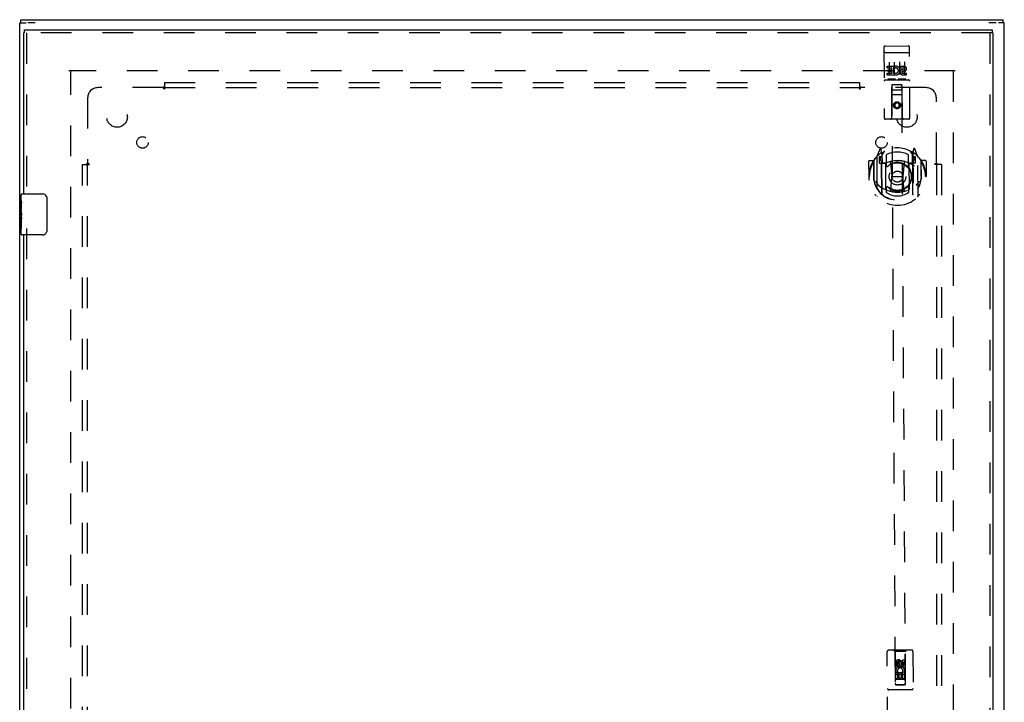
# Model space of a CAD drawing. Header units: inches. Extents: x 0 to 136, y 0 to 88.
# Tile 11 of 14: x 35 to 59, y 47 to 63. Entities that reach past the tile are written whole.
import ezdxf

# ---------------------------------------------------------------- set-up
doc = ezdxf.new("R2010")
doc.units = ezdxf.units.IN
doc.header["$LTSCALE"] = 7.48
doc.header["$MEASUREMENT"] = 0
doc.linetypes.add('HIDDEN', pattern=[0.2, 0.1, -0.1])
doc.layers.get('0').update_dxf_attribs({"linetype": 'CONTINUOUS'})
for name, color, linetype in [('DEFAULT_2', 8, 'HIDDEN'), ('DOOR_ASSEMBLY', 7, 'CONTINUOUS'), ('SUBPANEL', 7, 'CONTINUOUS')]:
    doc.layers.add(name, color=color, linetype=linetype)

msp = doc.modelspace()

# ---------------------------------------------------------------- linework, layer by layer
at = {"color": 7, "linetype": 'Continuous'}
for p, q in [((34.806, 63.356), (34.806, 63.431)), ((58.756, 63.356), (58.756, 63.431)), ((34.781, 63.356), (34.936, 63.356)), ((35.16, 63.356), (34.978, 63.356)), ((58.585, 63.356), (58.403, 63.356)), ((58.781, 63.356), (58.636, 63.356))]:
    msp.add_line(p, q, dxfattribs=at)
at = {"color": 3, "linetype": 'Continuous'}
for p, q in [((34.806, 63.431), (58.756, 63.431)), ((34.781, 27.506), (34.781, 63.356)), ((58.781, 27.506), (58.781, 63.356))]:
    msp.add_line(p, q, dxfattribs=at)
at = {"layer": 'DEFAULT_2', "color": 8, "linetype": 'HIDDEN'}
for p, q in [((57.586, 62.181), (35.976, 62.181)), ((36.031, 28.684), (36.031, 62.178)), ((57.531, 62.178), (57.531, 28.684)), ((57.586, 62.181), (57.586, 62.182))]:
    msp.add_line(p, q, dxfattribs=at)
at = {"layer": 'DOOR_ASSEMBLY', "color": 7, "linetype": 'Continuous'}
for p, q in [((34.889, 63.181), (34.889, 63.106)), ((58.488, 63.181), (58.488, 63.106)), ((34.876, 63.106), (34.889, 63.106)), ((58.501, 63.106), (58.488, 63.106)), ((34.816, 59.022), (34.816, 59.166)), ((34.831, 59.181), (35.341, 59.181)), ((35.441, 59.081), (35.441, 58.281)), ((34.816, 58.766), (34.816, 59.019)), ((34.825, 58.964), (34.816, 58.964)), ((34.826, 58.796), (34.826, 58.953)), ((34.816, 58.796), (34.826, 58.796)), ((34.816, 58.196), (34.816, 58.763)), ((34.819, 58.733), (34.816, 58.733)), ((34.816, 58.601), (34.825, 58.601)), ((34.816, 58.565), (34.826, 58.565)), ((34.826, 58.612), (34.826, 58.665)), ((34.826, 58.335), (34.826, 58.565)), ((34.816, 58.502), (34.826, 58.502)), ((34.816, 58.335), (34.826, 58.335)), ((35.341, 58.181), (34.831, 58.181))]:
    msp.add_line(p, q, dxfattribs=at)
at = {"layer": 'DOOR_ASSEMBLY', "color": 3, "linetype": 'Continuous'}
for p, q in [((34.889, 63.181), (58.488, 63.181)), ((34.876, 63.106), (34.876, 59.181)), ((58.501, 63.106), (58.501, 27.756)), ((34.876, 58.181), (34.876, 32.681))]:
    msp.add_line(p, q, dxfattribs=at)
at = {"layer": 'DOOR_ASSEMBLY', "color": 8, "linetype": 'HIDDEN'}
for p, q in [((58.488, 63.106), (34.889, 63.106)), ((34.951, 63.106), (34.951, 59.026)), ((58.426, 63.106), (58.426, 27.756)), ((55.846, 62.758), (55.855, 61.033)), ((55.876, 62.788), (56.441, 62.791)), ((56.48, 61.036), (56.471, 62.761)), ((55.863, 62.629), (55.862, 62.629)), ((55.864, 62.629), (55.863, 62.629)), ((55.865, 62.629), (55.864, 62.629)), ((55.865, 62.629), (55.865, 62.629)), ((55.866, 62.629), (55.865, 62.629)), ((55.867, 62.629), (55.866, 62.629)), ((55.868, 62.629), (55.867, 62.629)), ((55.869, 62.63), (55.868, 62.629)), ((55.87, 62.63), (55.869, 62.63)), ((55.87, 62.63), (55.87, 62.63)), ((55.871, 62.63), (55.87, 62.63)), ((55.872, 62.63), (55.871, 62.63)), ((55.873, 62.63), (55.872, 62.63)), ((55.874, 62.63), (55.873, 62.63)), ((55.874, 62.63), (55.874, 62.63)), ((55.875, 62.63), (55.874, 62.63)), ((55.876, 62.63), (55.875, 62.63)), ((55.876, 62.63), (56.442, 62.633)), ((56.442, 62.633), (56.442, 62.633)), ((56.442, 62.633), (56.443, 62.633)), ((56.443, 62.633), (56.444, 62.633)), ((56.444, 62.633), (56.445, 62.633)), ((56.446, 62.633), (56.447, 62.633)), ((56.447, 62.633), (56.448, 62.633)), ((56.448, 62.633), (56.449, 62.633)), ((56.449, 62.633), (56.449, 62.633)), ((56.449, 62.633), (56.45, 62.633)), ((56.45, 62.633), (56.451, 62.633)), ((56.451, 62.633), (56.452, 62.633)), ((56.452, 62.633), (56.453, 62.633)), ((56.453, 62.633), (56.453, 62.632)), ((56.453, 62.632), (56.454, 62.632)), ((56.454, 62.632), (56.455, 62.632)), ((55.929, 62.295), (56.085, 62.296)), ((55.929, 62.253), (55.929, 62.295)), ((55.929, 62.253), (56.043, 62.254)), ((55.951, 62.168), (55.951, 62.211)), ((55.951, 62.211), (56.043, 62.211)), ((55.951, 62.168), (56.043, 62.169)), ((55.973, 62.397), (55.975, 62.091)), ((56.043, 62.211), (56.043, 62.254)), ((56.044, 62.125), (56.043, 62.169)), ((56.086, 62.119), (56.085, 62.296)), ((56.11, 62.248), (56.093, 62.287)), ((56.098, 62.398), (56.1, 62.092)), ((56.223, 62.399), (56.225, 62.093)), ((56.242, 62.297), (56.334, 62.298)), ((56.242, 62.255), (56.242, 62.297)), ((56.242, 62.255), (56.334, 62.255)), ((56.302, 62.17), (56.348, 62.17)), ((56.306, 62.211), (56.334, 62.211)), ((56.348, 62.399), (56.35, 62.093)), ((55.88, 61.96), (56.445, 61.963)), ((55.93, 62.082), (55.93, 62.125)), ((55.93, 62.125), (56.044, 62.125)), ((55.93, 62.082), (56.086, 62.083)), ((56.124, 61.977), (55.952, 61.976)), ((56.086, 62.119), (56.099, 62.137)), ((56.086, 62.083), (56.086, 62.095)), ((56.09, 62.094), (56.086, 62.095)), ((56.374, 61.979), (56.202, 61.978)), ((56.306, 62.127), (56.399, 62.127)), ((56.307, 62.084), (56.399, 62.085)), ((56.399, 62.085), (56.399, 62.127)), ((56.038, 61.034), (56.037, 61.844)), ((56.058, 61.844), (56.037, 61.844)), ((56.038, 61.844), (56.12, 47.21)), ((56.268, 61.845), (56.058, 61.844)), ((56.079, 61.719), (56.249, 61.72)), ((56.29, 61.845), (56.268, 61.845)), ((56.37, 47.211), (56.288, 61.845)), ((56.298, 61.035), (56.29, 61.845)), ((56.292, 61.595), (56.037, 61.594)), ((56.166, 61.416), (56.104, 61.38)), ((56.104, 61.38), (56.104, 61.308)), ((56.104, 61.38), (56.114, 61.374)), ((56.104, 61.308), (56.114, 61.314)), ((56.104, 61.308), (56.167, 61.272)), ((56.166, 61.405), (56.114, 61.374)), ((56.114, 61.374), (56.114, 61.314)), ((56.114, 61.314), (56.167, 61.284)), ((56.166, 61.416), (56.166, 61.405)), ((56.229, 61.381), (56.166, 61.416)), ((56.219, 61.375), (56.166, 61.405)), ((56.167, 61.284), (56.219, 61.314)), ((56.167, 61.272), (56.229, 61.308)), ((56.167, 61.272), (56.167, 61.284)), ((56.229, 61.381), (56.219, 61.375)), ((56.219, 61.314), (56.219, 61.375)), ((56.229, 61.308), (56.219, 61.314)), ((56.229, 61.308), (56.229, 61.381)), ((56.451, 61.006), (55.886, 61.003)), ((55.747, 60.273), (55.678, 60.097)), ((55.79, 60.19), (55.776, 60.27)), ((56.569, 60.275), (56.555, 60.194)), ((56.669, 60.103), (56.598, 60.278)), ((55.673, 60.086), (55.679, 59.119)), ((55.731, 60.082), (55.732, 59.932)), ((55.791, 60.082), (55.731, 60.082)), ((55.739, 60.054), (55.769, 60.009)), ((55.798, 60.062), (55.743, 60.062)), ((55.769, 60.173), (55.769, 60.173)), ((55.769, 60.173), (55.769, 60.173)), ((55.769, 60.173), (55.769, 60.173)), ((55.796, 59.173), (55.79, 60.19)), ((55.798, 60.122), (55.867, 60.232)), ((55.803, 59.178), (55.798, 60.181)), ((55.8, 60.157), (55.802, 59.949)), ((55.898, 60.135), (55.899, 59.883)), ((56.449, 59.886), (56.448, 60.138)), ((56.477, 60.235), (56.548, 60.127)), ((56.547, 59.954), (56.545, 60.161)), ((56.553, 59.182), (56.548, 60.186)), ((56.603, 60.067), (56.548, 60.067)), ((56.555, 60.194), (56.561, 59.178)), ((56.616, 60.087), (56.556, 60.087)), ((56.577, 60.177), (56.572, 60.18)), ((56.578, 60.013), (56.608, 60.059)), ((56.617, 59.937), (56.616, 60.087)), ((56.679, 59.125), (56.673, 60.092)), ((55.474, 59.975), (55.476, 59.602)), ((55.591, 59.99), (55.489, 59.99)), ((55.591, 59.99), (55.593, 59.602)), ((55.599, 59.975), (55.591, 59.99)), ((55.599, 59.993), (55.601, 59.536)), ((55.732, 59.932), (55.792, 59.932)), ((55.892, 59.932), (55.819, 59.931)), ((55.822, 59.929), (55.887, 59.93)), ((55.895, 59.291), (55.892, 59.922)), ((56.011, 59.949), (56.043, 59.605)), ((56.337, 59.951), (56.308, 59.606)), ((56.529, 59.935), (56.457, 59.935)), ((56.457, 59.925), (56.46, 59.294)), ((56.461, 59.933), (56.527, 59.933)), ((56.557, 59.937), (56.617, 59.937)), ((56.756, 59.997), (56.748, 59.982)), ((56.749, 60), (56.751, 59.542)), ((56.758, 59.609), (56.756, 59.997)), ((56.859, 59.997), (56.756, 59.997)), ((56.874, 59.983), (56.876, 59.609)), ((55.476, 59.602), (55.491, 59.602)), ((55.593, 59.602), (55.608, 59.602)), ((56.015, 59.265), (56.043, 59.605)), ((56.043, 59.605), (56.308, 59.606)), ((56.341, 59.267), (56.308, 59.606)), ((56.758, 59.609), (56.743, 59.609)), ((56.861, 59.609), (56.876, 59.609)), ((55.903, 59.321), (55.903, 59.219)), ((56.453, 59.222), (56.453, 59.324)), ((34.951, 58.336), (34.951, 32.526)), ((55.938, 46.165), (55.928, 48.023)), ((56.523, 48.056), (55.958, 48.053)), ((56.111, 48.024), (56.08, 48.054)), ((56.371, 48.025), (56.111, 48.024)), ((56.111, 48.024), (56.119, 47.214)), ((56.371, 48.025), (56.4, 48.056)), ((56.372, 47.215), (56.371, 48.025)), ((56.553, 48.026), (56.563, 46.169)), ((56.242, 47.787), (56.18, 47.75)), ((56.242, 47.775), (56.19, 47.744)), ((56.305, 47.751), (56.242, 47.787)), ((56.242, 47.787), (56.242, 47.775)), ((56.295, 47.745), (56.242, 47.775)), ((56.263, 47.771), (56.263, 47.725)), ((56.306, 47.822), (56.348, 47.822)), ((56.306, 47.729), (56.306, 47.822)), ((56.348, 47.822), (56.349, 47.729)), ((56.136, 47.664), (56.135, 47.757)), ((56.178, 47.665), (56.136, 47.664)), ((56.185, 47.533), (56.146, 47.516)), ((56.178, 47.757), (56.178, 47.665)), ((56.18, 47.75), (56.19, 47.744)), ((56.18, 47.75), (56.18, 47.678)), ((56.18, 47.678), (56.19, 47.684)), ((56.18, 47.678), (56.243, 47.642)), ((56.19, 47.744), (56.19, 47.684)), ((56.19, 47.684), (56.243, 47.654)), ((56.222, 47.729), (56.222, 47.757)), ((56.243, 47.654), (56.295, 47.684)), ((56.243, 47.642), (56.305, 47.679)), ((56.243, 47.642), (56.243, 47.654)), ((56.305, 47.751), (56.295, 47.745)), ((56.295, 47.684), (56.295, 47.745)), ((56.305, 47.679), (56.295, 47.684)), ((56.314, 47.509), (56.296, 47.522)), ((56.305, 47.679), (56.305, 47.751)), ((56.371, 47.465), (56.116, 47.464)), ((56.137, 47.508), (56.314, 47.509)), ((56.138, 47.352), (56.137, 47.508)), ((56.18, 47.352), (56.138, 47.352)), ((56.329, 47.34), (56.159, 47.339)), ((56.222, 47.466), (56.18, 47.466)), ((56.18, 47.466), (56.18, 47.352)), ((56.222, 47.374), (56.222, 47.466)), ((56.265, 47.374), (56.222, 47.374)), ((56.308, 47.466), (56.264, 47.466)), ((56.264, 47.466), (56.265, 47.374)), ((56.308, 47.353), (56.308, 47.466)), ((56.351, 47.353), (56.308, 47.353)), ((56.34, 47.513), (56.338, 47.509)), ((56.338, 47.509), (56.35, 47.509)), ((56.35, 47.509), (56.351, 47.353)), ((56.528, 47.091), (55.963, 47.088)), ((56.119, 47.214), (56.372, 47.215)), ((56.122, 47.217), (56.124, 47.217)), ((56.124, 47.217), (56.127, 47.217)), ((56.128, 47.21), (56.125, 47.21)), ((56.127, 47.217), (56.132, 47.217)), ((56.134, 47.21), (56.128, 47.21)), ((56.132, 47.217), (56.139, 47.217)), ((56.14, 47.21), (56.134, 47.21)), ((56.139, 47.217), (56.35, 47.219)), ((56.14, 47.21), (56.35, 47.211)), ((56.35, 47.219), (56.356, 47.219)), ((56.356, 47.211), (56.35, 47.211)), ((56.356, 47.219), (56.362, 47.219)), ((56.362, 47.211), (56.356, 47.211)), ((56.362, 47.219), (56.365, 47.219)), ((56.368, 47.211), (56.366, 47.211))]:
    msp.add_line(p, q, dxfattribs=at)
for points in [[(55.862, 62.629), (55.862, 62.629), (55.862, 62.629), (55.861, 62.629), (55.861, 62.629), (55.861, 62.629), (55.86, 62.629), (55.86, 62.629), (55.86, 62.628), (55.859, 62.628), (55.859, 62.628), (55.859, 62.628), (55.858, 62.628), (55.858, 62.628), (55.858, 62.628), (55.857, 62.628), (55.857, 62.628), (55.857, 62.628), (55.856, 62.628), (55.856, 62.628), (55.856, 62.628), (55.855, 62.628), (55.855, 62.627), (55.855, 62.627), (55.855, 62.627), (55.854, 62.627), (55.854, 62.627), (55.854, 62.627), (55.853, 62.627), (55.853, 62.627), (55.853, 62.627), (55.853, 62.627), (55.852, 62.627), (55.852, 62.627), (55.852, 62.626), (55.852, 62.626), (55.851, 62.626), (55.851, 62.626), (55.851, 62.626), (55.851, 62.626), (55.851, 62.626), (55.85, 62.626), (55.85, 62.626), (55.85, 62.626), (55.85, 62.626), (55.85, 62.625), (55.849, 62.625), (55.849, 62.625), (55.849, 62.625), (55.849, 62.625), (55.849, 62.625), (55.849, 62.625), (55.848, 62.625), (55.848, 62.625), (55.848, 62.625), (55.848, 62.625), (55.848, 62.624), (55.848, 62.624), (55.848, 62.624), (55.848, 62.624), (55.847, 62.624), (55.847, 62.624), (55.847, 62.624), (55.847, 62.624), (55.847, 62.624), (55.847, 62.623), (55.847, 62.623), (55.847, 62.623), (55.847, 62.623), (55.847, 62.623), (55.847, 62.623), (55.847, 62.623), (55.847, 62.623), (55.847, 62.623), (55.847, 62.623), (55.847, 62.622), (55.847, 62.622), (55.847, 62.622)], [(56.445, 62.633), (56.446, 62.633), (56.446, 62.633)], [(56.455, 62.632), (56.456, 62.632), (56.456, 62.632), (56.456, 62.632), (56.457, 62.632), (56.457, 62.632), (56.458, 62.632), (56.458, 62.632), (56.458, 62.632), (56.459, 62.632), (56.459, 62.632), (56.459, 62.632), (56.46, 62.632), (56.46, 62.632), (56.46, 62.631), (56.461, 62.631), (56.461, 62.631), (56.461, 62.631), (56.462, 62.631), (56.462, 62.631), (56.462, 62.631), (56.462, 62.631), (56.463, 62.631), (56.463, 62.631), (56.463, 62.631), (56.464, 62.631), (56.464, 62.631), (56.464, 62.631), (56.465, 62.63), (56.465, 62.63), (56.465, 62.63), (56.465, 62.63), (56.466, 62.63), (56.466, 62.63), (56.466, 62.63), (56.466, 62.63), (56.467, 62.63), (56.467, 62.63), (56.467, 62.63), (56.467, 62.63), (56.467, 62.629), (56.468, 62.629), (56.468, 62.629), (56.468, 62.629), (56.468, 62.629), (56.468, 62.629), (56.469, 62.629), (56.469, 62.629), (56.469, 62.629), (56.469, 62.629), (56.469, 62.629), (56.469, 62.628), (56.47, 62.628), (56.47, 62.628), (56.47, 62.628), (56.47, 62.628), (56.47, 62.628), (56.47, 62.628), (56.47, 62.628), (56.471, 62.628), (56.471, 62.628), (56.471, 62.627), (56.471, 62.627), (56.471, 62.627), (56.471, 62.627), (56.471, 62.627), (56.471, 62.627), (56.471, 62.627), (56.471, 62.627), (56.471, 62.627), (56.471, 62.627), (56.471, 62.626), (56.472, 62.626), (56.472, 62.626), (56.472, 62.626), (56.472, 62.626), (56.472, 62.626), (56.472, 62.626), (56.472, 62.626)], [(55.952, 61.976), (55.952, 61.976), (55.951, 61.976), (55.951, 61.976), (55.951, 61.976), (55.951, 61.976), (55.951, 61.976), (55.95, 61.976), (55.95, 61.976), (55.95, 61.976), (55.95, 61.976), (55.95, 61.976), (55.949, 61.976), (55.949, 61.976), (55.949, 61.976), (55.949, 61.976), (55.949, 61.976), (55.949, 61.976), (55.949, 61.976), (55.948, 61.976), (55.948, 61.977), (55.948, 61.977), (55.948, 61.977), (55.948, 61.977), (55.948, 61.977), (55.947, 61.977), (55.947, 61.977), (55.947, 61.977), (55.947, 61.977), (55.947, 61.977), (55.947, 61.977), (55.947, 61.977), (55.947, 61.977), (55.947, 61.977), (55.946, 61.977), (55.946, 61.977), (55.946, 61.977), (55.946, 61.977), (55.946, 61.977), (55.946, 61.977), (55.946, 61.977), (55.946, 61.977), (55.946, 61.977), (55.945, 61.977), (55.945, 61.977), (55.945, 61.977), (55.945, 61.977)], [(56.13, 61.978), (56.13, 61.978), (56.13, 61.978), (56.13, 61.978), (56.13, 61.978), (56.13, 61.978), (56.13, 61.978), (56.13, 61.978), (56.129, 61.978), (56.129, 61.978), (56.129, 61.978), (56.129, 61.978), (56.129, 61.978), (56.129, 61.978), (56.129, 61.978), (56.129, 61.978), (56.129, 61.978), (56.128, 61.978), (56.128, 61.978), (56.128, 61.978), (56.128, 61.978), (56.128, 61.978), (56.128, 61.978), (56.128, 61.978), (56.128, 61.978), (56.127, 61.978), (56.127, 61.978), (56.127, 61.977), (56.127, 61.977), (56.127, 61.977), (56.127, 61.977), (56.126, 61.977), (56.126, 61.977), (56.126, 61.977), (56.126, 61.977), (56.126, 61.977), (56.126, 61.977), (56.125, 61.977), (56.125, 61.977), (56.125, 61.977), (56.125, 61.977), (56.125, 61.977), (56.124, 61.977), (56.124, 61.977), (56.124, 61.977), (56.124, 61.977)], [(56.202, 61.978), (56.202, 61.978), (56.201, 61.978), (56.201, 61.978), (56.201, 61.978), (56.201, 61.978), (56.201, 61.978), (56.2, 61.978), (56.2, 61.978), (56.2, 61.978), (56.2, 61.978), (56.2, 61.978), (56.199, 61.978), (56.199, 61.978), (56.199, 61.978), (56.199, 61.978), (56.199, 61.978), (56.199, 61.978), (56.199, 61.978), (56.198, 61.978), (56.198, 61.978), (56.198, 61.978), (56.198, 61.978), (56.198, 61.978), (56.198, 61.978), (56.197, 61.978), (56.197, 61.978), (56.197, 61.978), (56.197, 61.978), (56.197, 61.978), (56.197, 61.978), (56.197, 61.978), (56.197, 61.978), (56.197, 61.978), (56.196, 61.978), (56.196, 61.978), (56.196, 61.978), (56.196, 61.978), (56.196, 61.978), (56.196, 61.979), (56.196, 61.979), (56.196, 61.979), (56.196, 61.979), (56.195, 61.979), (56.195, 61.979), (56.195, 61.979), (56.195, 61.979)], [(56.38, 61.98), (56.38, 61.98), (56.38, 61.98), (56.38, 61.98), (56.38, 61.98), (56.38, 61.98), (56.38, 61.98), (56.38, 61.98), (56.379, 61.98), (56.379, 61.979), (56.379, 61.979), (56.379, 61.979), (56.379, 61.979), (56.379, 61.979), (56.379, 61.979), (56.379, 61.979), (56.379, 61.979), (56.378, 61.979), (56.378, 61.979), (56.378, 61.979), (56.378, 61.979), (56.378, 61.979), (56.378, 61.979), (56.378, 61.979), (56.378, 61.979), (56.377, 61.979), (56.377, 61.979), (56.377, 61.979), (56.377, 61.979), (56.377, 61.979), (56.377, 61.979), (56.376, 61.979), (56.376, 61.979), (56.376, 61.979), (56.376, 61.979), (56.376, 61.979), (56.376, 61.979), (56.375, 61.979), (56.375, 61.979), (56.375, 61.979), (56.375, 61.979), (56.375, 61.979), (56.374, 61.979), (56.374, 61.979), (56.374, 61.979), (56.374, 61.979)], [(55.628, 60.041), (55.629, 60.042), (55.63, 60.043), (55.63, 60.044), (55.631, 60.045), (55.632, 60.045), (55.632, 60.046), (55.633, 60.047), (55.634, 60.048), (55.635, 60.048), (55.635, 60.049), (55.636, 60.05), (55.637, 60.051), (55.638, 60.051), (55.638, 60.052), (55.639, 60.053), (55.64, 60.053), (55.641, 60.054), (55.642, 60.055), (55.643, 60.055), (55.643, 60.056), (55.644, 60.057), (55.645, 60.057), (55.646, 60.058), (55.647, 60.058), (55.648, 60.059), (55.649, 60.059), (55.649, 60.06), (55.65, 60.06), (55.651, 60.061), (55.652, 60.061), (55.653, 60.062), (55.654, 60.062), (55.655, 60.063), (55.656, 60.063)], [(56.691, 60.069), (56.692, 60.069), (56.693, 60.068), (56.694, 60.068), (56.695, 60.067), (56.696, 60.067), (56.697, 60.066), (56.697, 60.066), (56.698, 60.065), (56.699, 60.065), (56.7, 60.064), (56.701, 60.064), (56.702, 60.063), (56.703, 60.063), (56.703, 60.062), (56.704, 60.061), (56.705, 60.061), (56.706, 60.06), (56.707, 60.059), (56.708, 60.059), (56.708, 60.058), (56.709, 60.057), (56.71, 60.057), (56.711, 60.056), (56.712, 60.055), (56.712, 60.054), (56.713, 60.054), (56.714, 60.053), (56.715, 60.052), (56.715, 60.051), (56.716, 60.051), (56.717, 60.05), (56.718, 60.049), (56.718, 60.048), (56.719, 60.047)], [(55.644, 59.489), (55.647, 59.484), (55.65, 59.479), (55.653, 59.474), (55.656, 59.469), (55.659, 59.465), (55.662, 59.461), (55.664, 59.457), (55.667, 59.453), (55.67, 59.449), (55.672, 59.446), (55.675, 59.442), (55.677, 59.439), (55.679, 59.436), (55.682, 59.433), (55.684, 59.43), (55.686, 59.427), (55.688, 59.424), (55.691, 59.421), (55.693, 59.419), (55.695, 59.416), (55.697, 59.414), (55.699, 59.412), (55.701, 59.41), (55.703, 59.407), (55.704, 59.405), (55.706, 59.404), (55.708, 59.402), (55.71, 59.4), (55.712, 59.398), (55.713, 59.397), (55.715, 59.395), (55.717, 59.393), (55.718, 59.392), (55.72, 59.391), (55.721, 59.389), (55.723, 59.388)], [(56.632, 59.393), (56.633, 59.394), (56.634, 59.396), (56.636, 59.397), (56.638, 59.399), (56.639, 59.4), (56.641, 59.402), (56.643, 59.403), (56.644, 59.405), (56.646, 59.407), (56.648, 59.409), (56.65, 59.411), (56.651, 59.413), (56.653, 59.415), (56.655, 59.417), (56.657, 59.419), (56.659, 59.422), (56.661, 59.424), (56.663, 59.427), (56.665, 59.429), (56.668, 59.432), (56.67, 59.435), (56.672, 59.438), (56.674, 59.441), (56.677, 59.444), (56.679, 59.448), (56.681, 59.451), (56.684, 59.455), (56.686, 59.459), (56.689, 59.462), (56.692, 59.467), (56.694, 59.471), (56.697, 59.475), (56.7, 59.48), (56.703, 59.485), (56.706, 59.49), (56.709, 59.495)], [(55.661, 59.142), (55.66, 59.142), (55.659, 59.143), (55.658, 59.143), (55.657, 59.144), (55.656, 59.144), (55.655, 59.145), (55.655, 59.145), (55.654, 59.146), (55.653, 59.146), (55.652, 59.147), (55.651, 59.147), (55.65, 59.148), (55.649, 59.148), (55.648, 59.149), (55.648, 59.15), (55.647, 59.15), (55.646, 59.151), (55.645, 59.152), (55.644, 59.152), (55.643, 59.153), (55.643, 59.154), (55.642, 59.154), (55.641, 59.155), (55.64, 59.156), (55.64, 59.156), (55.639, 59.157), (55.638, 59.158), (55.637, 59.159), (55.637, 59.16), (55.636, 59.16), (55.635, 59.161), (55.634, 59.162), (55.634, 59.163), (55.633, 59.164)], [(56.366, 59.25), (56.361, 59.248), (56.355, 59.247), (56.35, 59.245), (56.344, 59.244), (56.339, 59.243), (56.333, 59.241), (56.328, 59.24), (56.322, 59.239), (56.317, 59.238), (56.312, 59.237), (56.306, 59.235), (56.301, 59.234), (56.295, 59.233), (56.29, 59.233), (56.284, 59.232), (56.278, 59.231), (56.273, 59.23), (56.267, 59.229), (56.262, 59.228), (56.256, 59.228), (56.251, 59.227), (56.245, 59.227), (56.24, 59.226), (56.234, 59.226), (56.228, 59.225), (56.223, 59.225), (56.217, 59.224), (56.212, 59.224), (56.206, 59.224), (56.2, 59.223), (56.195, 59.223), (56.189, 59.223), (56.184, 59.223), (56.178, 59.223), (56.173, 59.223), (56.167, 59.223), (56.161, 59.223), (56.156, 59.223), (56.15, 59.223), (56.145, 59.224), (56.139, 59.224), (56.133, 59.224), (56.128, 59.225), (56.122, 59.225), (56.117, 59.225), (56.111, 59.226), (56.105, 59.226), (56.1, 59.227), (56.094, 59.228), (56.089, 59.228), (56.083, 59.229), (56.078, 59.23), (56.072, 59.23), (56.067, 59.231), (56.061, 59.232), (56.056, 59.233), (56.05, 59.234), (56.045, 59.235), (56.039, 59.236), (56.034, 59.237), (56.028, 59.238), (56.023, 59.24), (56.017, 59.241), (56.012, 59.242), (56.006, 59.243), (56.001, 59.245), (55.995, 59.246), (55.99, 59.248)], [(56.724, 59.17), (56.723, 59.169), (56.722, 59.168), (56.722, 59.167), (56.721, 59.166), (56.72, 59.166), (56.72, 59.165), (56.719, 59.164), (56.718, 59.163), (56.717, 59.162), (56.717, 59.162), (56.716, 59.161), (56.715, 59.16), (56.714, 59.16), (56.713, 59.159), (56.713, 59.158), (56.712, 59.158), (56.711, 59.157), (56.71, 59.156), (56.709, 59.156), (56.709, 59.155), (56.708, 59.154), (56.707, 59.154), (56.706, 59.153), (56.705, 59.153), (56.704, 59.152), (56.703, 59.152), (56.703, 59.151), (56.702, 59.15), (56.701, 59.15), (56.7, 59.149), (56.699, 59.149), (56.698, 59.149), (56.697, 59.148), (56.696, 59.148)], [(56.12, 47.217), (56.12, 47.217), (56.12, 47.217), (56.121, 47.217), (56.121, 47.217), (56.122, 47.217), (56.122, 47.217)], [(56.125, 47.21), (56.123, 47.21), (56.122, 47.21), (56.122, 47.21), (56.121, 47.21), (56.121, 47.21), (56.12, 47.21), (56.12, 47.21), (56.12, 47.21)], [(56.366, 47.211), (56.363, 47.211), (56.362, 47.211)], [(56.365, 47.219), (56.367, 47.219), (56.368, 47.219), (56.369, 47.219), (56.369, 47.219), (56.37, 47.218), (56.37, 47.218), (56.37, 47.218), (56.37, 47.218)], [(56.37, 47.211), (56.37, 47.211), (56.37, 47.211), (56.37, 47.211), (56.369, 47.211), (56.369, 47.211), (56.368, 47.211)]]:
    msp.add_lwpolyline(points, dxfattribs=at)
at = {"layer": 'DOOR_ASSEMBLY', "color": 7, "linetype": 'Continuous'}
for points in [[(35.434, 59.117), (35.436, 59.111), (35.438, 59.105), (35.439, 59.099), (35.44, 59.093), (35.441, 59.087), (35.441, 59.081)], [(34.816, 59.022), (34.816, 59.018), (34.817, 59.014), (34.818, 59.009), (34.819, 59.003), (34.82, 58.996), (34.821, 58.988), (34.823, 58.98), (34.824, 58.971)], [(34.824, 58.971), (34.825, 58.962), (34.826, 58.953)], [(34.816, 58.766), (34.816, 58.759), (34.817, 58.751), (34.818, 58.743), (34.819, 58.734)], [(34.819, 58.734), (34.822, 58.707), (34.823, 58.698), (34.824, 58.689), (34.825, 58.681), (34.825, 58.673), (34.826, 58.665)], [(34.826, 58.612), (34.826, 58.606), (34.825, 58.6), (34.825, 58.594), (34.824, 58.588), (34.823, 58.582), (34.823, 58.576)], [(35.441, 58.281), (35.441, 58.274), (35.44, 58.268), (35.439, 58.262), (35.438, 58.256), (35.436, 58.25), (35.434, 58.245)]]:
    msp.add_lwpolyline(points, dxfattribs=at)
at = {"layer": 'DOOR_ASSEMBLY', "color": 8, "linetype": 'HIDDEN'}
for centre, radius in [((56.166, 61.344), 0.085), ((56.166, 61.344), 0.0845), ((56.176, 59.603), 0.35), ((56.176, 59.603), 0.335), ((56.176, 59.603), 0.205), ((56.176, 59.603), 0.133), ((56.242, 47.715), 0.085), ((56.242, 47.715), 0.0845)]:
    msp.add_circle(centre, radius, dxfattribs=at)
for centre, radius, start, end in [((55.876, 62.758), 0.03, 90.3198, 180.3198), ((56.441, 62.761), 0.03, 0.3198, 90.3198), ((56.136, 62.19), 0.107, 244.5834, 113.7225), ((56.136, 62.19), 0.0639, 235.2092, 113.7224), ((56.306, 62.148), 0.0635, 90.3198, 270.3198), ((56.306, 62.149), 0.0219, 100.6268, 270.3198), ((56.334, 62.233), 0.0644, 282.6192, 90.3973), ((56.334, 62.233), 0.0219, 270.2209, 90.3198), ((55.88, 61.93), 0.03, 90.3198, 180.3198), ((56.445, 61.933), 0.03, 0.3198, 90.3198), ((56.079, 61.804), 0.04, 90.3198, 180.3198), ((56.079, 61.759), 0.04, 180.3198, 270.3198), ((56.249, 61.805), 0.04, 0.3198, 90.3198), ((56.249, 61.76), 0.04, 270.3198, 0.3198), ((55.885, 61.033), 0.03, 180.3198, 270.3198), ((56.008, 61.034), 0.03, 270.3198, 0.3198), ((56.328, 61.035), 0.03, 180.3198, 270.3198), ((56.45, 61.036), 0.03, 270.3198, 0.3198), ((56.176, 59.603), 0.7, 35.6159, 145.0236), ((55.761, 60.267), 0.015, 10.3198, 158.5156), ((56.584, 60.272), 0.015, 22.1239, 170.3198), ((56.176, 59.605), 0.7, 125.8324, 54.8071), ((55.619, 59.993), 0.02, 145.0236, 180.3198), ((55.688, 60.086), 0.015, 135.3946, 180.3198), ((55.743, 60.057), 0.005, 90.3198, 212.999), ((55.778, 60.157), 0.02, 0.3198, 125.8324), ((55.78, 60.157), 0.02, 0.3198, 125.574), ((55.611, 59.906), 0.188, 0.3198, 32.999), ((55.818, 60.181), 0.02, 121.7886, 180.3189), ((56.176, 59.603), 0.6, 63.0402, 117.5994), ((56.528, 60.185), 0.02, 0.3198, 58.8493), ((56.565, 60.161), 0.02, 55.0655, 180.3198), ((56.568, 60.161), 0.02, 54.8071, 180.3198), ((56.737, 59.913), 0.188, 147.6405, 180.3198), ((56.603, 60.062), 0.005, 327.6405, 90.3198), ((56.658, 60.092), 0.015, 0.3198, 45.245), ((56.729, 59.999), 0.02, 0.3198, 35.6159), ((55.489, 59.975), 0.015, 90.3198, 180.3198), ((56.176, 59.605), 0.685, 147.3083, 180.3198), ((56.178, 59.293), 0.7, 53.5517, 127.0878), ((55.819, 59.951), 0.02, 180.3198, 270.3198), ((55.822, 59.949), 0.02, 180.3198, 270.3198), ((55.887, 59.95), 0.02, 270.3198, 293.7837), ((55.907, 59.922), 0.015, 113.3061, 180.3198), ((56.178, 59.291), 0.7, 66.8558, 113.7837), ((55.929, 59.883), 0.03, 180.3198, 311.4458), ((56.176, 59.603), 0.343, 49.1937, 131.4458), ((55.991, 59.947), 0.02, 5.3994, 105.9329), ((56.357, 59.949), 0.02, 74.7067, 175.2402), ((56.419, 59.885), 0.03, 229.1937, 0.3198), ((56.442, 59.925), 0.015, 0.3198, 67.3335), ((56.461, 59.953), 0.02, 246.8558, 270.3198), ((56.527, 59.953), 0.02, 270.3198, 0.3198), ((56.529, 59.955), 0.02, 270.3198, 0.3198), ((56.176, 59.605), 0.685, 0.3198, 33.3313), ((56.859, 59.982), 0.015, 0.3198, 90.3198), ((56.176, 59.608), 0.583, 180.5662, 0.0733), ((55.621, 59.536), 0.02, 180.3198, 187.9819), ((56.176, 59.613), 0.58, 187.9819, 352.6576), ((56.731, 59.542), 0.02, 352.6576, 0.3198), ((56.174, 59.923), 0.7, 229.8488, 310.7907), ((55.91, 59.291), 0.015, 180.3198, 247.3335), ((55.933, 59.322), 0.03, 49.1937, 180.3198), ((56.176, 59.603), 0.343, 229.1937, 311.4458), ((56.423, 59.324), 0.03, 0.3198, 131.4458), ((56.445, 59.294), 0.015, 293.3061, 0.3198), ((55.694, 59.119), 0.015, 180.3198, 225.245), ((55.811, 59.173), 0.015, 180.3198, 229.9611), ((55.823, 59.178), 0.02, 180.3198, 230.9792), ((56.176, 59.613), 0.48, 235.3659, 305.2736), ((55.995, 59.267), 0.02, 254.7446, 355.2402), ((56.36, 59.269), 0.02, 185.3994, 285.8949), ((56.533, 59.182), 0.02, 309.6576, 0.3181), ((56.546, 59.178), 0.015, 310.6785, 0.3198), ((56.664, 59.124), 0.015, 315.3946, 0.3198), ((55.958, 48.023), 0.03, 90.3198, 180.3198), ((56.523, 48.026), 0.03, 0.3198, 90.3198), ((56.2, 47.757), 0.0644, 12.6192, 180.3973), ((56.2, 47.757), 0.0219, 0.2209, 180.3198), ((56.243, 47.558), 0.107, 334.5834, 203.7225), ((56.243, 47.558), 0.0639, 325.2092, 203.7224), ((56.285, 47.729), 0.0635, 180.3198, 0.3198), ((56.284, 47.729), 0.0219, 190.6268, 0.3198), ((56.16, 47.299), 0.04, 90.3198, 180.3198), ((56.33, 47.3), 0.04, 0.3198, 90.3198), ((55.963, 47.118), 0.03, 180.3198, 270.3198), ((56.16, 47.254), 0.04, 180.3198, 270.3198), ((56.33, 47.255), 0.04, 270.3198, 0.3198), ((56.528, 47.121), 0.03, 270.3198, 0.3198)]:
    msp.add_arc(centre, radius, start, end, dxfattribs=at)
at = {"layer": 'DOOR_ASSEMBLY', "color": 7, "linetype": 'Continuous'}
for centre, radius, start, end in [((34.831, 59.166), 0.015, 90, 180), ((35.341, 59.081), 0.1, 21.1999, 90), ((34.831, 58.196), 0.015, 180, 270), ((35.341, 58.281), 0.1, 270, 338.7946)]:
    msp.add_arc(centre, radius, start, end, dxfattribs=at)
msp.add_ellipse((35.016, 58.599), major_axis=(0.2, 0), ratio=0.432808, start_param=3.141593, end_param=3.403409, dxfattribs=at)
at = {"layer": 'SUBPANEL', "color": 8, "linetype": 'HIDDEN'}
for p, q in [((38.277, 61.774), (36.688, 61.774)), ((38.291, 61.789), (38.288, 61.785)), ((38.296, 61.793), (38.291, 61.789)), ((38.313, 61.899), (38.313, 61.813)), ((38.313, 61.899), (55.25, 61.899)), ((38.313, 61.813), (38.313, 61.734)), ((38.313, 61.774), (55.25, 61.774)), ((55.25, 61.899), (55.25, 61.813)), ((55.25, 61.813), (55.25, 61.734)), ((56.875, 61.774), (55.286, 61.774)), ((36.438, 61.524), (36.438, 59.935)), ((57.125, 59.935), (57.125, 61.524)), ((36.313, 30.962), (36.313, 59.899)), ((36.313, 59.899), (36.399, 59.899)), ((36.399, 59.899), (36.479, 59.899)), ((36.438, 30.962), (36.438, 59.899)), ((57.164, 59.899), (57.084, 59.899)), ((57.125, 59.899), (57.125, 30.962)), ((57.14, 59.921), (57.136, 59.924)), ((57.144, 59.916), (57.14, 59.921)), ((57.25, 59.899), (57.164, 59.899)), ((57.25, 59.899), (57.25, 30.962))]:
    msp.add_line(p, q, dxfattribs=at)
for points in [[(38.288, 61.785), (38.286, 61.784), (38.284, 61.782), (38.283, 61.78), (38.281, 61.779), (38.28, 61.777), (38.278, 61.776), (38.277, 61.774)], [(38.287, 61.76), (38.286, 61.762), (38.285, 61.764), (38.283, 61.766), (38.282, 61.768), (38.281, 61.77), (38.28, 61.772), (38.278, 61.773), (38.277, 61.774)], [(38.313, 61.734), (38.311, 61.734), (38.31, 61.735), (38.308, 61.735), (38.307, 61.736), (38.306, 61.737), (38.304, 61.738), (38.303, 61.739), (38.302, 61.74), (38.3, 61.741), (38.299, 61.743), (38.298, 61.744), (38.297, 61.746), (38.296, 61.747), (38.294, 61.749), (38.293, 61.75), (38.292, 61.752), (38.291, 61.754), (38.29, 61.756), (38.287, 61.76)], [(38.313, 61.813), (38.311, 61.811), (38.31, 61.809), (38.309, 61.807), (38.307, 61.806), (38.306, 61.804), (38.304, 61.802), (38.303, 61.8), (38.301, 61.799), (38.3, 61.797), (38.299, 61.796), (38.297, 61.795), (38.296, 61.793)], [(55.25, 61.813), (55.252, 61.811), (55.253, 61.809), (55.254, 61.807), (55.256, 61.806), (55.257, 61.804), (55.259, 61.802), (55.26, 61.8), (55.262, 61.799), (55.263, 61.797), (55.264, 61.796), (55.266, 61.795), (55.267, 61.793), (55.269, 61.792)], [(55.25, 61.734), (55.252, 61.734), (55.253, 61.735), (55.255, 61.735), (55.256, 61.736), (55.257, 61.737), (55.259, 61.738), (55.26, 61.739), (55.261, 61.74), (55.262, 61.741), (55.264, 61.743), (55.265, 61.744), (55.266, 61.746), (55.267, 61.747), (55.269, 61.749), (55.27, 61.75), (55.271, 61.752), (55.272, 61.754), (55.273, 61.756)], [(55.269, 61.792), (55.273, 61.787), (55.275, 61.785), (55.277, 61.784), (55.278, 61.782), (55.28, 61.78), (55.282, 61.779), (55.283, 61.777), (55.284, 61.776), (55.286, 61.774)], [(55.273, 61.756), (55.276, 61.76), (55.277, 61.762), (55.278, 61.764), (55.279, 61.766), (55.281, 61.768), (55.282, 61.77), (55.283, 61.772), (55.284, 61.773), (55.286, 61.774)], [(36.399, 59.899), (36.401, 59.901), (36.403, 59.902), (36.405, 59.904), (36.407, 59.905), (36.408, 59.907), (36.41, 59.908), (36.412, 59.909), (36.413, 59.911), (36.415, 59.912), (36.416, 59.914), (36.418, 59.915), (36.419, 59.916), (36.42, 59.918)], [(36.42, 59.918), (36.425, 59.923), (36.427, 59.924), (36.428, 59.926), (36.43, 59.928), (36.432, 59.929), (36.434, 59.931), (36.435, 59.932), (36.436, 59.934), (36.438, 59.935)], [(36.456, 59.922), (36.452, 59.925), (36.45, 59.926), (36.448, 59.927), (36.446, 59.929), (36.444, 59.93), (36.442, 59.931), (36.441, 59.932), (36.439, 59.934), (36.438, 59.935)], [(36.479, 59.899), (36.478, 59.901), (36.477, 59.902), (36.477, 59.904), (36.476, 59.905), (36.475, 59.906), (36.474, 59.908), (36.473, 59.909), (36.472, 59.91), (36.471, 59.912), (36.47, 59.913), (36.468, 59.914), (36.467, 59.915), (36.465, 59.917), (36.463, 59.918), (36.462, 59.919), (36.46, 59.92), (36.458, 59.921), (36.456, 59.922)], [(57.084, 59.899), (57.085, 59.901), (57.086, 59.902), (57.086, 59.904), (57.087, 59.905), (57.088, 59.906), (57.089, 59.908), (57.09, 59.909), (57.091, 59.91), (57.092, 59.912), (57.093, 59.913), (57.095, 59.914), (57.096, 59.915), (57.098, 59.917), (57.099, 59.918), (57.101, 59.919), (57.103, 59.92), (57.105, 59.921), (57.107, 59.922), (57.111, 59.925)], [(57.111, 59.925), (57.113, 59.926), (57.115, 59.927), (57.117, 59.929), (57.119, 59.93), (57.121, 59.931), (57.122, 59.932), (57.124, 59.934), (57.125, 59.935)], [(57.136, 59.924), (57.134, 59.926), (57.133, 59.928), (57.131, 59.929), (57.129, 59.931), (57.128, 59.932), (57.126, 59.934), (57.125, 59.935)], [(57.164, 59.899), (57.162, 59.901), (57.16, 59.902), (57.158, 59.904), (57.156, 59.905), (57.155, 59.907), (57.153, 59.908), (57.151, 59.909), (57.15, 59.911), (57.148, 59.912), (57.147, 59.914), (57.145, 59.915), (57.144, 59.916)]]:
    msp.add_lwpolyline(points, dxfattribs=at)
for centre, radius in [((37.156, 61.056), 0.25), ((56.406, 61.056), 0.25), ((37.775, 60.437), 0.141), ((55.788, 60.437), 0.141)]:
    msp.add_circle(centre, radius, dxfattribs=at)
for centre, start, end in [((36.688, 61.524), 90, 180), ((56.875, 61.524), 0, 90)]:
    msp.add_arc(centre, 0.25, start, end, dxfattribs=at)

doc.saveas('drawing.dxf')
